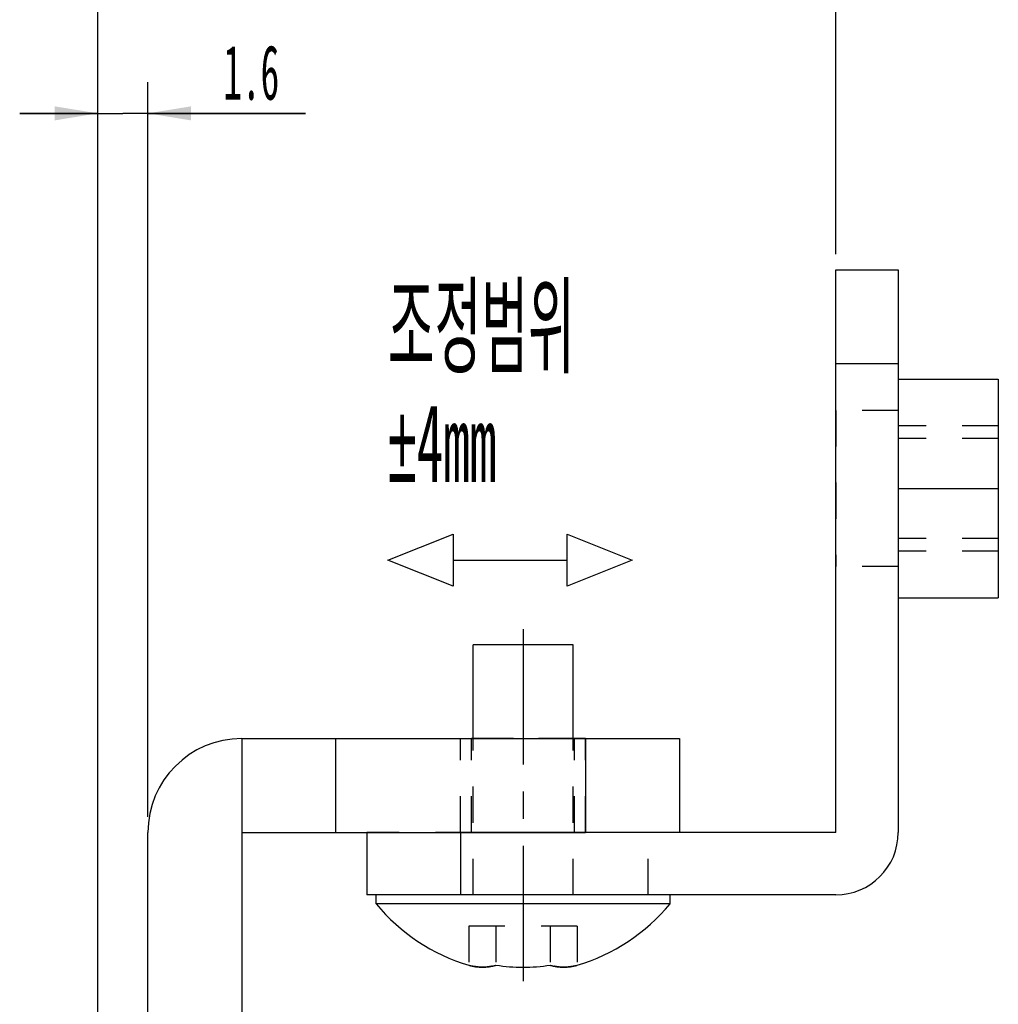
# Model space of a CAD drawing. Header units: millimetres. Extents: x 0 to 419, y -5 to 296.
# Tile 14 of 26: x 208 to 271, y 180 to 243. Entities that reach past the tile are written whole.
import ezdxf

# ---------------------------------------------------------------- set-up
doc = ezdxf.new("R2010")
doc.units = ezdxf.units.MM
doc.header["$LTSCALE"] = 23.1
doc.linetypes.add('CENTER', pattern=[0.6, 0.375, -0.075, 0.075, -0.075])
doc.linetypes.add('HIDDEN', pattern=[0.2, 0.1, -0.1])
doc.layers.get('0').update_dxf_attribs({"linetype": 'CONTINUOUS'})
for name, color, linetype in [('02___PRT_ALL_AXES', 7, 'CONTINUOUS'), ('7_ALL_FEATURES', 7, 'CONTINUOUS'), ('DEFAULT_2', 8, 'HIDDEN')]:
    doc.layers.add(name, color=color, linetype=linetype)
doc.styles.get("Standard").update_dxf_attribs({"font": 'txt', "width": 0.5})
doc.dimstyles.new('DIMSTYLE_1', dxfattribs={"dimtxt": 3.5, "dimasz": 2.76, "dimexe": 2, "dimexo": 1, "dimgap": 0.875, "dimtad": 1, "dimdec": 3, "dimlfac": 0.5, "dimdsep": 46, "dimtxsty": 'Standard', "dimblk": '_FILLED', "dimblk1": '_FILLED', "dimblk2": '_FILLED', "dimcen": 0.09, "dimadec": 3, "dimazin": 2, "dimtp": 0.1, "dimtm": 0.1, "dimtfac": 1, "dimtdec": 3, "dimtofl": 0, "dimtmove": 0, "dimatfit": 3, "dimldrblk": '_FILLED', "dimfxl": 0, "dimtolj": 1, "dimarcsym": 0})
doc.dimstyles.new('DIMSTYLE_2', dxfattribs={"dimtxt": 3.5, "dimasz": 2.76, "dimexe": 2, "dimexo": 1, "dimgap": 0.875, "dimtad": 1, "dimdec": 3, "dimlfac": 0.5, "dimdsep": 46, "dimtxsty": 'Standard', "dimblk": '_FILLED', "dimblk1": '_FILLED', "dimblk2": '_FILLED', "dimcen": 0.09, "dimadec": 3, "dimazin": 2, "dimtp": 0.2, "dimtm": 0.2, "dimtfac": 1, "dimtdec": 3, "dimtofl": 0, "dimtmove": 0, "dimatfit": 3, "dimldrblk": '_FILLED', "dimfxl": 0, "dimtolj": 1, "dimarcsym": 0})

# ---------------------------------------------------------------- blocks, each defined once
blk = doc.blocks.new('_FILLED')
at = {"color": 0, "linetype": 'ByBlock'}
blk.add_solid([(0, 0), (-1, 0.163), (-1, -0.163)], dxfattribs=at)
blk = doc.blocks.new('*D2')
at = {"color": 2, "linetype": 'Continuous'}
for p, q in [((213.472, 170.618), (213.472, 238.618)), ((216.672, 191.618), (216.672, 238.618)), ((213.472, 236.618), (208.472, 236.618)), ((208.472, 236.618), (215.072, 236.618)), ((226.752, 236.618), (215.072, 236.618)), ((216.672, 236.618), (226.752, 236.618))]:
    blk.add_line(p, q, dxfattribs=at)
at = {"color": 2, "linetype": 'Continuous', "xscale": 2.76, "yscale": 2.76, "zscale": 2.76}
blk.add_blockref('_FILLED', (213.472, 236.618), dxfattribs=at)
at = {"color": 2, "linetype": 'Continuous', "xscale": 2.76, "yscale": 2.76, "zscale": 2.76, "rotation": 180}
blk.add_blockref('_FILLED', (216.672, 236.618), dxfattribs=at)
at = {"color": 2, "linetype": 'Continuous', "insert": (221.502, 240.993), "char_height": 3.5, "width": 5.25, "attachment_point": 1, "line_spacing_factor": 0.9}
blk.add_mtext('1.6', dxfattribs=at)
blk = doc.blocks.new('*D3')
at = {"color": 2, "linetype": 'Continuous'}
for p, q in [((213.472, 170.618), (213.472, 246.618)), ((260.672, 227.618), (260.672, 246.618)), ((213.472, 244.618), (237.072, 244.618)), ((260.672, 244.618), (237.072, 244.618))]:
    blk.add_line(p, q, dxfattribs=at)
at = {"color": 2, "linetype": 'Continuous', "xscale": 2.76, "yscale": 2.76, "zscale": 2.76, "rotation": 180}
blk.add_blockref('_FILLED', (213.472, 244.618), dxfattribs=at)
at = {"color": 2, "linetype": 'Continuous', "xscale": 2.76, "yscale": 2.76, "zscale": 2.76}
blk.add_blockref('_FILLED', (260.672, 244.618), dxfattribs=at)
at = {"color": 2, "linetype": 'Continuous', "insert": (237.072, 248.993), "char_height": 3.5, "width": 23.33333, "attachment_point": 2, "line_spacing_factor": 0.9}
blk.add_mtext('23.6(20~28정도)', dxfattribs=at)

msp = doc.modelspace()

# ---------------------------------------------------------------- linework, layer by layer
at = {"color": 7, "linetype": 'Continuous'}
for p, q in [((260.672, 190.6176), (260.672, 226.6176)), ((260.672, 226.6176), (264.672, 226.6176)), ((260.672, 220.6176), (264.672, 220.6176)), ((264.672, 219.6176), (271.072, 219.6176)), ((271.072, 219.6176), (271.072, 205.6176)), ((264.672, 212.6176), (271.072, 212.6176)), ((264.672, 205.6176), (271.072, 205.6176)), ((230.672, 190.6176), (230.672, 186.6176)), ((236.672, 190.6176), (236.672, 186.6176)), ((260.672, 190.6176), (236.672, 190.6176))]:
    msp.add_line(p, q, dxfattribs=at)
at = {"color": 3, "linetype": 'Continuous'}
for p, q in [((264.672, 226.6176), (264.672, 190.6176)), ((260.672, 186.6176), (230.672, 186.6176))]:
    msp.add_line(p, q, dxfattribs=at)
at = {"color": 2, "linetype": 'Continuous'}
msp.add_line((236.1918, 208.0258), (243.4834, 208.0258), dxfattribs=at)
for points in [[(232.0251, 208.0258), (236.1918, 209.6924), (236.1918, 206.3591), (232.0251, 208.0258)], [(243.4834, 206.3591), (243.4834, 209.6924), (247.6501, 208.0258), (243.4834, 206.3591)]]:
    msp.add_lwpolyline(points, dxfattribs=at)
at = {"color": 3, "linetype": 'Continuous'}
msp.add_arc((260.672, 190.6176), 4, 270, 360, dxfattribs=at)
at = {"color": 7, "linetype": 'Continuous'}
msp.add_arc((240.672, 193.8176), 11.8254, 261.577661, 278.422339, dxfattribs=at)
for points, knots in [([(237.2079, 182.1198), (237.4877, 182.0369), (238.0739, 181.9475), (238.6602, 182.0369), (238.9399, 182.1198)], [0, 0, 0, 0, 0.4999957, 1, 1, 1, 1]), ([(242.404, 182.1198), (242.6838, 182.0369), (243.2701, 181.9475), (243.8563, 182.0369), (244.1361, 182.1198)], [0, 0, 0, 0, 0.5000043, 1, 1, 1, 1])]:
    msp.add_open_spline(points, degree=3, knots=knots, dxfattribs=at)
at = {"layer": '02___PRT_ALL_AXES', "color": 8, "linetype": 'HIDDEN'}
for p, q in [((260.672, 217.6176), (260.672, 207.6176)), ((264.672, 217.6176), (260.672, 217.6176)), ((264.672, 217.6176), (264.672, 207.6176)), ((271.072, 215.8176), (264.672, 215.8176)), ((271.072, 215.8176), (271.072, 209.4176)), ((271.072, 209.4176), (264.672, 209.4176)), ((264.672, 207.6176), (260.672, 207.6176)), ((237.372, 190.6176), (237.372, 196.6176)), ((243.972, 196.6176), (237.372, 196.6176)), ((237.472, 186.6176), (237.472, 196.6176)), ((243.872, 186.6176), (243.872, 196.6176)), ((243.972, 190.6176), (243.972, 196.6176)), ((230.672, 190.6176), (230.672, 186.6176)), ((237.372, 190.6176), (230.672, 190.6176)), ((243.972, 190.6176), (237.372, 190.6176)), ((248.6718, 190.6176), (243.972, 190.6176)), ((248.672, 186.6176), (248.672, 190.6176)), ((248.6718, 186.6176), (230.672, 186.6176)), ((250.072, 186.6176), (248.6718, 186.6176))]:
    msp.add_line(p, q, dxfattribs=at)
at = {"layer": '02___PRT_ALL_AXES', "color": 7, "linetype": 'CENTER'}
msp.add_line((240.672, 203.6176), (240.672, 180.6176), dxfattribs=at)
at = {"layer": '02___PRT_ALL_AXES', "color": 7, "linetype": 'Continuous'}
for p, q in [((237.472, 196.6176), (237.472, 202.6176)), ((243.872, 202.6176), (237.472, 202.6176)), ((243.872, 196.6176), (243.872, 202.6176)), ((231.272, 186.0407), (231.272, 186.6176)), ((250.072, 186.0407), (250.072, 186.6176)), ((250.072, 186.0407), (231.272, 186.0407))]:
    msp.add_line(p, q, dxfattribs=at)
for start, end in [(219.601927, 253.504338), (286.495662, 320.398073)]:
    msp.add_arc((240.672, 193.8176), 12.2, start, end, dxfattribs=at)
at = {"layer": '7_ALL_FEATURES', "color": 7, "linetype": 'Continuous'}
for p, q in [((222.672, 196.6176), (222.672, 190.6176)), ((222.672, 196.6176), (250.672, 196.6176)), ((228.672, 196.6176), (228.672, 190.6176)), ((244.672, 196.6176), (244.672, 190.6176)), ((250.672, 196.6176), (250.672, 190.6176)), ((216.672, 140.6176), (216.672, 190.6176))]:
    msp.add_line(p, q, dxfattribs=at)
at = {"layer": '7_ALL_FEATURES', "color": 3, "linetype": 'Continuous'}
for q in [(222.672, 140.6176), (244.672, 190.6176)]:
    msp.add_line((222.672, 190.6176), q, dxfattribs=at)
at = {"layer": '7_ALL_FEATURES', "color": 8, "linetype": 'HIDDEN'}
msp.add_line((250.672, 190.6176), (244.672, 190.6176), dxfattribs=at)
at = {"layer": '7_ALL_FEATURES', "color": 7, "linetype": 'Continuous'}
msp.add_arc((222.672, 190.6176), 6, 90, 180, dxfattribs=at)
at = {"layer": 'DEFAULT_2', "color": 8, "linetype": 'HIDDEN'}
for p, q in [((271.072, 216.6176), (264.672, 216.6176)), ((271.072, 208.6176), (264.672, 208.6176)), ((236.672, 190.6176), (236.672, 196.6176)), ((244.672, 196.6176), (236.672, 196.6176)), ((244.672, 190.6176), (244.672, 196.6176)), ((230.672, 190.6176), (236.672, 190.6176)), ((237.2079, 184.6176), (237.2079, 182.1198)), ((244.1361, 184.6176), (237.2079, 184.6176)), ((238.9399, 184.6176), (238.9399, 182.1198)), ((242.404, 184.6176), (242.404, 182.1198)), ((244.1361, 184.6176), (244.1361, 182.1198))]:
    msp.add_line(p, q, dxfattribs=at)
for centre, radius, start, end in [((238.1145, 185.1794), 3.1911, 253.495526, 256.771462), ((238.036, 185.1705), 3.1819, 281.911288, 286.504607), ((243.3022, 185.1475), 3.1581, 253.478119, 258.105985), ((243.2295, 185.1794), 3.1911, 283.228538, 286.504473)]:
    msp.add_arc(centre, radius, start, end, dxfattribs=at)
for points, knots in [([(238.6927, 182.0572), (238.4782, 182.012), (238.0375, 181.9675), (237.5981, 182.0227), (237.3842, 182.073)], [0, 0, 0, 0, 0.4995063, 1, 1, 1, 1]), ([(243.9598, 182.073), (243.7459, 182.0227), (243.3065, 181.9675), (242.8658, 182.012), (242.6513, 182.0572)], [0, 0, 0, 0, 0.5004937, 1, 1, 1, 1])]:
    msp.add_open_spline(points, degree=3, knots=knots, dxfattribs=at)

# ---------------------------------------------------------------- texts
at = {"color": 2, "linetype": 'Continuous', "insert": (232.0251, 225.5258), "char_height": 5, "width": 16.458333, "attachment_point": 1, "line_spacing_factor": 0.9}
msp.add_mtext('조정범위\\P\\fgdt;{\\fgdt;`}\\ftxt;4mm\\P{\\ftxt.shx;\\W3.291667;\\H5.000000; }', dxfattribs=at)

# ---------------------------------------------------------------- dimensions: what is measured, and where the dimension line sits
at = {"color": 2, "linetype": 'Continuous'}
dim = msp.add_linear_dim(base=(260.672, 244.6176), p1=(213.472, 169.6176), p2=(260.672, 226.6176), text='<>(20~28정도)', dimstyle='DIMSTYLE_2', dxfattribs=at)
dim.commit()
dim.dimension.update_dxf_attribs({"geometry": '*D3', "text_midpoint": (237.072, 244.6176), "dimtype": 160})
dim = msp.add_linear_dim(base=(216.672, 236.6176), p1=(213.472, 169.6176), p2=(216.672, 190.6176), dimstyle='DIMSTYLE_1', dxfattribs=at)
dim.commit()
dim.dimension.update_dxf_attribs({"geometry": '*D2', "text_midpoint": (224.3458, 236.6176), "dimtype": 160})

doc.saveas('drawing.dxf')
